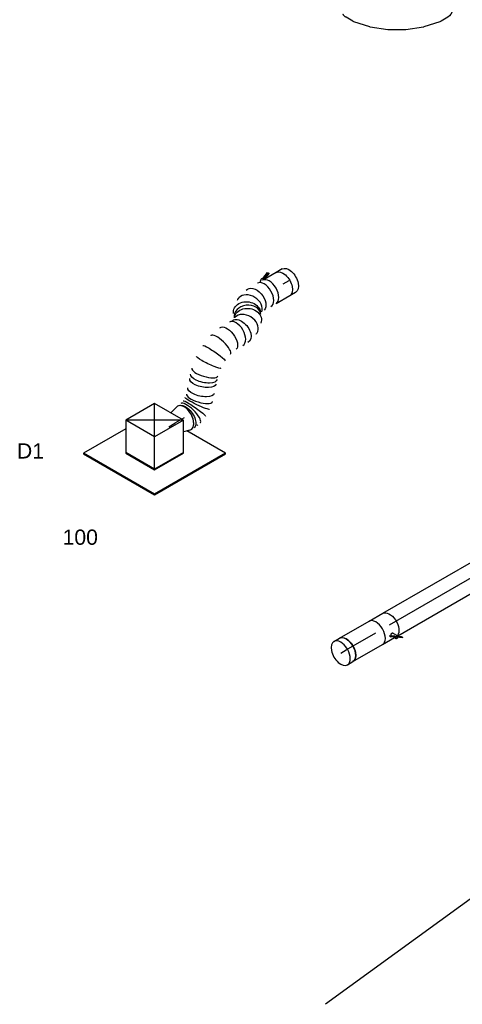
# Model space of a CAD drawing. Extents: x -132501 to 411300, y -42818 to 427495.
# Tile 15 of 256: x -48671 to -46046, y 30155 to 35992. Entities that reach past the tile are written whole.
import ezdxf
from ezdxf.enums import TextEntityAlignment as Align

# ---------------------------------------------------------------- set-up
doc = ezdxf.new("R2010")
doc.units = 0
doc.header["$LTSCALE"] = 50
doc.linetypes.add('CENTER2', pattern=[28.575, 19.05, -3.175, 3.175, -3.175])
doc.linetypes.add('STREEPJES', pattern=[0.1, 0.05, -0.05])
doc.layers.get('0').update_dxf_attribs({"linetype": 'CONTINUOUS'})
for name, color, linetype in [('WL570---_RETOUR', 112, 'CONTINUOUS'), ('WL570---_RETOUR_HL', 8, 'CONTINUOUS'), ('WL570---_TOEVOER', 3, 'CONTINUOUS'), ('WL570---_TOEVOER_HL', 8, 'CONTINUOUS'), ('WL570---_TOEVOER_RST', 2, 'CONTINUOUS'), ('WL570---_TOEVOER_RST_HL', 1, 'CONTINUOUS'), ('WM570---_RETOUR_PR', 1, 'CONTINUOUS'), ('WM570---_TOEVOER_PR', 1, 'CONTINUOUS'), ('WM570---_TOEVOER_RST_PR', 1, 'CONTINUOUS')]:
    doc.layers.add(name, color=color, linetype=linetype)
doc.styles.add('BURO-018', font='ARIAL.TTF', dxfattribs={"height": 63})

# ---------------------------------------------------------------- blocks, each defined once
blk = doc.blocks.new('*U508')
at = {"color": 0, "ltscale": 10}
for p, q in [((-413.4, 125.5, -5816.3), (-415.4, 122, -5816.3)), ((-415.4, 122, -5816.3), (-172.5, -298.8, -5816.3)), ((-125.1, 125.5, -5816.3), (-413.4, 125.5, -5816.3)), ((-170.4, -295.2, -5816.3), (-413.4, 125.5, -5816.3)), ((-99.2, 170.4, -5816.3), (-197.2, 0.7, -5816.3)), ((98.4, 170.4, -5816.3), (-99.2, 170.4, -5816.3)), ((-0.4, -0.7, -5816.3), (-99.2, 170.4, -5816.3)), ((197.2, -0.7, -5816.3), (-99.2, 170.4, -5816.3)), ((-0.4, -0.7, -5816.3), (98.4, 170.4, -5816.3)), ((197.2, -0.7, -5816.3), (98.4, 170.4, -5816.3)), ((-197.2, 0.7, -5816.3), (-98.4, -170.4, -5816.3)), ((-96.3, -166.9, -5816.3), (-195.1, 4.2, -5816.3)), ((-98.4, -170.4, -5816.3), (-0.4, -0.7, -5816.3)), ((197.2, -0.7, -5816.3), (-0.4, -0.7, -5816.3)), ((99.2, -170.4, -5816.3), (197.2, -0.7, -5816.3)), ((315.4, -295.2, -5816.3), (182.7, -65.4, -5816.3)), ((-98.4, -170.4, -5816.3), (99.2, -170.4, -5816.3)), ((101.2, -166.9, -5816.3), (-96.3, -166.9, -5816.3)), ((-172.5, -298.8, -5816.3), (-170.4, -295.2, -5816.3)), ((-172.5, -298.8, -5816.3), (313.3, -298.8, -5816.3)), ((315.4, -295.2, -5816.3), (-170.4, -295.2, -5816.3)), ((313.3, -298.8, -5816.3), (315.4, -295.2, -5816.3))]:
    blk.add_line(p, q, dxfattribs=at)
at = {"layer": 'WL570---_TOEVOER_RST_HL', "linetype": 'CENTER2'}
blk.add_circle((0, 0, -5816.3), 0.075, dxfattribs=at)
at = {"layer": 'WL570---_TOEVOER_RST', "color": 1, "style": 'BURO-018'}
for tag in ['MC', 'Q']:
    blk.add_attdef(tag, text='', height=90, dxfattribs=at).set_placement((0, 0), align=Align.MIDDLE)
at = {"layer": 'WM570---_TOEVOER_RST_PR', "color": 1, "style": 'BURO-018'}
blk.add_attdef('POSNR', text='', height=90, dxfattribs=at).set_placement((0, 0), align=Align.MIDDLE)
blk = doc.blocks.new('*U553')
at = {"color": 0, "ltscale": 10}
for p, q in [((-257.2, 157.5, -3001.1), (-211.4, 157.5, -3001.1)), ((-203.5, 156.7, -3001.1), (-105.9, 136.7, -3001.1)), ((-103.3, 136, -3001.1), (-5.4, 98, -3001.1)), ((-5.4, 98, -3001.1), (-5.2, 97.9, -3001.1)), ((-5.2, 97.9, -3001.1), (87.4, 44.4, -3001.1)), ((87.4, 44.4, -3001.1), (87.6, 44.3, -3001.1)), ((87.6, 44.3, -3001.1), (169.4, -21.5, -3001.1)), ((171.3, -23.3, -3001.1), (237.5, -97.9, -3001.1)), ((242.1, -104.3, -3001.1), (264.7, -143.5, -3001.1)), ((-181.9, -171.4, -3001.1), (-178.9, -172.6, -3001.1)), ((-141.8, -187, -3001.1), (-91, -216.3, -3001.1))]:
    blk.add_line(p, q, dxfattribs=at)
at = {"color": 8, "linetype": 'STREEPJES', "ltscale": 10}
for p, q in [((-257.2, -157.5, -3001.1), (-239.3, -157.5, -3001.1)), ((-239.3, -157.5, -3001.1), (-193.7, -166.8, -3001.1)), ((-193.7, -166.8, -3001.1), (-181.9, -171.4, -3001.1)), ((-178.9, -172.6, -3001.1), (-141.8, -187, -3001.1)), ((-91, -216.3, -3001.1), (-47.6, -251.2, -3001.1)), ((-47.6, -251.2, -3001.1), (-16.8, -286, -3001.1)), ((-16.8, -286, -3001.1), (-7.8, -301.5, -3001.1))]:
    blk.add_line(p, q, dxfattribs=at)
at = {"color": 8, "linetype": 'STREEPJES', "ltscale": 10, "extrusion": (3.51927e-17, -8.44172e-17, -1)}
for centre, major_axis, start_param, end_param in [((-257.2, 0, -3001.1), (0, -157.5), 2.171016, 2.554319), ((-257.2, 0, -3001.1), (0, -157.5), 0, 0.307887), ((128.6, -222.7, -3001.1), (136.4, 78.7), 0, 3.141593)]:
    blk.add_ellipse(centre, major_axis=major_axis, ratio=0.57735, start_param=start_param, end_param=end_param, dxfattribs=at)
at = {"color": 0, "ltscale": 10, "extrusion": (3.51927e-17, -8.44172e-17, -1)}
for centre, major_axis, ratio, start_param, end_param in [((-257.2, 0, -3001.1), (0, -157.5), 0.57735, 2.554319, 3.141593), ((-223.3, 0, -3001.1), (15.9, 157.3), 0.497511, 6.232846, 6.333525), ((-257.2, 0, -3001.1), (0, -157.5), 0.57735, 0.307887, 2.171016), ((111.7, -193.4, -3001.1), (128.3, 92.4), 0.497511, 6.232846, 6.333525)]:
    blk.add_ellipse(centre, major_axis=major_axis, ratio=ratio, start_param=start_param, end_param=end_param, dxfattribs=at)
at = {"color": 0, "ltscale": 10}
for centre, major_axis, start_param, end_param in [((-149.2, -15.2, -3001.1), (-44.6, -151.6), 3.11519, 3.167995), ((61.4, -136.8, -3001.1), (109, 114.4), 6.256783, 6.309588)]:
    blk.add_ellipse(centre, major_axis=major_axis, ratio=0.313149, start_param=start_param, end_param=end_param, dxfattribs=at)
at = {"layer": 'WL570---_TOEVOER_HL', "linetype": 'CENTER2', "extrusion": (3.51927e-17, -8.44172e-17, -1)}
blk.add_ellipse((-128.6, -222.7, -3001.1), major_axis=(-272.8, 157.5), ratio=0.57735, start_param=0.785398, end_param=2.356194, dxfattribs=at)
at = {"layer": 'WM570---_TOEVOER_PR', "color": 1, "style": 'BURO-018'}
blk.add_attdef('POSNR', text='', height=90, dxfattribs=at).set_placement((0, 0), align=Align.MIDDLE)
blk = doc.blocks.new('*U614')
at = {"color": 0, "ltscale": 10}
for p, q in [((0, 80, -8418.6), (37.7, 80, -8418.6)), ((0, -80, -8418.6), (37.7, -80, -8418.6))]:
    blk.add_line(p, q, dxfattribs=at)
for start_param, end_param in [(0, 3.141593), (3.141593, 6.283185)]:
    blk.add_ellipse((0, 0, -8418.6), major_axis=(0, 80), ratio=0.57735, start_param=start_param, end_param=end_param, dxfattribs=at)
at = {"color": 0, "ltscale": 10, "extrusion": (-7.43708e-18, 4.2938e-18, -1)}
blk.add_ellipse((37.7, 0, -8418.6), major_axis=(0, 80), ratio=0.57735, start_param=0, end_param=3.141593, dxfattribs=at)
at = {"layer": 'WL570---_RETOUR_HL', "linetype": 'CENTER2'}
blk.add_line((0, 0, -8418.6), (37.7, 0, -8418.6), dxfattribs=at)
at = {"layer": 'WM570---_RETOUR_PR', "color": 1, "style": 'BURO-018'}
blk.add_attdef('POSNR', text='', height=90, dxfattribs=at).set_placement((0, 0), align=Align.MIDDLE)
blk = doc.blocks.new('*U615')
at = {"color": 0, "ltscale": 10}
for p, q in [((0, 80, -8392), (202.5, 80, -8392)), ((0, -80, -8392), (202.5, -80, -8392))]:
    blk.add_line(p, q, dxfattribs=at)
blk.add_ellipse((0, 0, -8392), major_axis=(0, 80), ratio=0.57735, start_param=3.141593, end_param=6.283185, dxfattribs=at)
at = {"layer": 'WL570---_RETOUR_HL', "linetype": 'CENTER2'}
blk.add_line((0, 0, -8392), (202.5, 0, -8392), dxfattribs=at)
at = {"layer": 'WM570---_RETOUR_PR', "color": 1, "style": 'BURO-018'}
blk.add_attdef('POSNR', text='', height=90, dxfattribs=at).set_placement((0, 0), align=Align.MIDDLE)
blk = doc.blocks.new('*U616')
at = {"color": 2, "ltscale": 10}
for p, q in [((-46.7, 80, -8215.8), (46.7, 80, -8215.8)), ((16.9, -56.3, -8215.8), (14.8, -57.9, -8215.8)), ((14.8, -57.9, -8215.8), (19.2, -65.4, -8215.8)), ((40.9, -73.2, -8215.8), (16.9, -56.3, -8215.8)), ((21.2, -63.8, -8215.8), (16.9, -56.3, -8215.8)), ((40.8, -51.6, -8215.8), (57.3, -80.1, -8215.8)), ((-46.7, -80, -8215.8), (35.2, -80, -8215.8)), ((19.2, -65.4, -8215.8), (21.2, -63.8, -8215.8)), ((43.2, -82.3, -8215.8), (19.2, -65.4, -8215.8)), ((45.3, -80.7, -8215.8), (21.2, -63.8, -8215.8)), ((24, -60.7, -8215.8), (24.6, -61.7, -8215.8)), ((31.9, -74.4, -8215.8), (35.2, -80, -8215.8)), ((35.2, -80, -8215.8), (40.7, -89.6, -8215.8)), ((40.9, -73.2, -8215.8), (45.3, -80.7, -8215.8)), ((43.2, -82.3, -8215.8), (45.3, -80.7, -8215.8)), ((76.8, -105.9, -8215.8), (43.2, -82.3, -8215.8)), ((45.8, -81, -8215.8), (45.3, -80.7, -8215.8)), ((78.8, -104.3, -8215.8), (45.8, -81, -8215.8)), ((74.4, -96.7, -8215.8), (57, -84.5, -8215.8)), ((78.8, -104.3, -8215.8), (74.4, -96.7, -8215.8)), ((76.8, -105.9, -8215.8), (78.8, -104.3, -8215.8))]:
    blk.add_line(p, q, dxfattribs=at)
for centre, major_axis, start_param, end_param in [((-46.7, 0, -8215.8), (0, 80), 3.141593, 6.283185), ((49, -84.9, -8215.8), (-8.26, -4.77), 3.141593, 6.283185), ((49, -84.9, -8215.8), (-8.26, -4.77), 0, 3.141593)]:
    blk.add_ellipse(centre, major_axis=major_axis, ratio=0.57735, start_param=start_param, end_param=end_param, dxfattribs=at)
at = {"color": 2, "ltscale": 10, "extrusion": (-2.03185e-17, 7.58296e-17, -1)}
blk.add_ellipse((46.7, 0, -8215.8), major_axis=(0, 80), ratio=0.57735, start_param=0, end_param=2.934912, dxfattribs=at)
at = {"color": 2, "ltscale": 10}
blk.add_spline([(24.1, -60.7, -8215.8), (23.9, -60.2, -8215.8), (23.9, -59.6, -8215.8), (23.9, -59, -8215.8), (24.1, -58.4, -8215.8), (24.3, -57.7, -8215.8), (24.6, -57.1, -8215.8), (25, -56.4, -8215.8), (25.4, -55.7, -8215.8), (25.9, -55, -8215.8), (26.5, -54.3, -8215.8), (27.2, -53.7, -8215.8), (27.9, -53, -8215.8), (28.6, -52.4, -8215.8), (29.4, -51.9, -8215.8), (30.2, -51.3, -8215.8), (31, -50.9, -8215.8), (31.9, -50.5, -8215.8), (32.8, -50.1, -8215.8), (33.6, -49.8, -8215.8), (34.5, -49.6, -8215.8), (35.3, -49.5, -8215.8), (36.1, -49.4, -8215.8), (36.9, -49.4, -8215.8), (37.6, -49.5, -8215.8), (38.3, -49.7, -8215.8), (39, -50, -8215.8), (39.5, -50.3, -8215.8), (40, -50.7, -8215.8), (40.5, -51.1, -8215.8), (40.8, -51.6, -8215.8)], degree=3, dxfattribs=at)
at = {"layer": 'WL570---_RETOUR', "color": 1, "style": 'BURO-018'}
blk.add_attdef('I', text='', height=90, dxfattribs=at).set_placement((0, 0), align=Align.MIDDLE)
at = {"layer": 'WM570---_RETOUR_PR', "color": 1, "style": 'BURO-018'}
blk.add_attdef('POSNR', text='', height=90, dxfattribs=at).set_placement((0, 0), align=Align.MIDDLE)
blk = doc.blocks.new('*U617')
at = {"color": 0, "ltscale": 10}
for p, q in [((0, 80, -8182.7), (1331.7, 80, -8182.7)), ((10.5, -80, -8182.7), (1331.7, -80, -8182.7))]:
    blk.add_line(p, q, dxfattribs=at)
at = {"color": 0, "ltscale": 10, "extrusion": (-1.38778e-17, 8.01234e-18, -1)}
blk.add_ellipse((1331.7, 0, -8182.7), major_axis=(0, 80), ratio=0.57735, start_param=0, end_param=3.141593, dxfattribs=at)
at = {"layer": 'WL570---_RETOUR_HL', "linetype": 'CENTER2'}
blk.add_line((0, 0, -8182.7), (1331.7, 0, -8182.7), dxfattribs=at)
at = {"layer": 'WM570---_RETOUR_PR', "color": 1, "style": 'BURO-018'}
blk.add_attdef('POSNR', text='', height=90, dxfattribs=at).set_placement((0, 0), align=Align.MIDDLE)
blk = doc.blocks.new('*U704')
at = {"color": 0, "ltscale": 10}
for p, q in [((0, 80, -5217.9), (40.8, 80, -5217.9)), ((0, -80, -5217.9), (40.8, -80, -5217.9))]:
    blk.add_line(p, q, dxfattribs=at)
at = {"color": 0, "ltscale": 10, "extrusion": (4.80741e-17, -2.77556e-17, -1)}
blk.add_ellipse((0, 0, -5217.9), major_axis=(0, -80), ratio=0.57735, start_param=0, end_param=3.141593, dxfattribs=at)
at = {"layer": 'WL570---_TOEVOER_HL', "linetype": 'CENTER2'}
blk.add_line((0, 0, -5217.9), (40.8, 0, -5217.9), dxfattribs=at)
at = {"layer": 'WM570---_TOEVOER_PR', "color": 1, "style": 'BURO-018'}
blk.add_attdef('POSNR', text='', height=90, dxfattribs=at).set_placement((0, 0), align=Align.MIDDLE)
blk = doc.blocks.new('*U705')
at = {"color": 0, "ltscale": 10}
for p, q in [((7.3, 79, -5679.3), (45.4, 68.4, -5679.3)), ((7.3, -79, -5679.3), (54.5, -65.9, -5679.3))]:
    blk.add_line(p, q, dxfattribs=at)
at = {"color": 0, "ltscale": 10, "extrusion": (4.90704e-17, 1.63965e-16, -1)}
blk.add_ellipse((-40.8, 0, -5679.3), major_axis=(0, -76), ratio=0.57735, start_param=2.950754, end_param=3.099388, dxfattribs=at)
blk.add_ellipse((-40.8, 0, -5679.3), major_axis=(0, -76), ratio=0.57735, start_param=2.950754, end_param=3.099388, dxfattribs=at)
at = {"color": 0, "ltscale": 10}
blk.add_ellipse((0, 0, -5679.3), major_axis=(0, -80), ratio=0.57735, start_param=2.982623, end_param=6.442155, dxfattribs=at)
at = {"layer": 'WL570---_TOEVOER_RST_HL', "linetype": 'CENTER2'}
for p in [(0, 0, -5679.3), (104.7, 0, -5679.3)]:
    blk.add_line(p, (63.8, 0, -5679.3), dxfattribs=at)
blk.add_circle((0, 0, -5679.3), 0.075, dxfattribs=at)
at = {"layer": 'WM570---_TOEVOER_RST_PR', "color": 1, "style": 'BURO-018'}
blk.add_attdef('POSNR', text='', height=90, dxfattribs=at).set_placement((0, 0), align=Align.MIDDLE)
blk = doc.blocks.new('*U706')
at = {"color": 2, "ltscale": 10}
for p, q in [((-46.7, 80, -5279.8), (46.7, 80, -5279.8)), ((-46.7, -80, -5279.8), (35.2, -80, -5279.8)), ((-7.6, -96.7, -5279.8), (35.2, -80.1, -5279.8)), ((-7.5, -98.4, -5279.8), (-7.6, -96.7, -5279.8)), ((36, -81.5, -5279.8), (-7.5, -98.4, -5279.8)), ((-3.1, -105.9, -5279.8), (-7.5, -98.4, -5279.8)), ((40.4, -89, -5279.8), (-3.1, -105.9, -5279.8)), ((35.2, -80, -5279.8), (40.7, -89.6, -5279.8)), ((35.2, -80, -5279.8), (46.7, -80, -5279.8)), ((56.3, -80, -5279.8), (57.7, -82.3, -5279.8)), ((63.7, -80, -5279.8), (57.7, -82.3, -5279.8))]:
    blk.add_line(p, q, dxfattribs=at)
at = {"color": 2, "ltscale": 10, "extrusion": (-2.77556e-17, -4.80741e-17, -1)}
for centre, major_axis, start_param in [((-46.7, 0, -5279.8), (0, -80), 0), ((49, -84.9, -5279.8), (8.26, 4.77), 0.401996)]:
    blk.add_ellipse(centre, major_axis=major_axis, ratio=0.57735, start_param=start_param, end_param=3.141593, dxfattribs=at)
at = {"color": 2, "ltscale": 10}
blk.add_ellipse((46.7, 0, -5279.8), major_axis=(0, -80), ratio=0.57735, start_param=3.141593, end_param=6.283185, dxfattribs=at)
at = {"layer": 'WL570---_TOEVOER', "color": 1, "style": 'BURO-018'}
blk.add_attdef('I', text='', height=90, dxfattribs=at).set_placement((0, 0), align=Align.MIDDLE)
at = {"layer": 'WM570---_TOEVOER_PR', "color": 1, "style": 'BURO-018'}
blk.add_attdef('POSNR', text='', height=90, dxfattribs=at).set_placement((0, 0), align=Align.MIDDLE)
blk = doc.blocks.new('*U707')
at = {"color": 0, "ltscale": 10}
for p, q in [((741.5, 465.2, -5312.8), (740.3, 464.8, -5312.8)), ((617.9, 395, -5312.8), (616.9, 394, -5312.8)), ((622.8, 161.2, -5312.8), (623.9, 162.2, -5312.8)), ((428.6, 50.7, -5312.8), (429.8, 51, -5312.8))]:
    blk.add_line(p, q, dxfattribs=at)
at = {"color": 0, "ltscale": 10, "extrusion": (4.80741e-17, -2.77556e-17, -1)}
for centre, major_axis, ratio, start_param, end_param in [((795.3, 394.5, -5312.8), (-8, 79.9), 0.496364, 3.191361, 6.332954), ((699.7, 357.8, -5312.8), (-45, 66.4), 0.115438, 6.274359, 9.415951), ((730.7, 375.5, -5312.8), (34.4, -72.5), 0.100489, 0.007658, 3.149251), ((643.1, 303.4, -5312.8), (-59.5, 53.4), 0.418713, 0, 3.141593), ((587.6, 241.6, -5312.8), (-59.5, 53.4), 0.418713, 0, 3.141593), ((606.1, 262.2, -5312.8), (-59.5, 53.4), 0.418713, 0, 3.141593), ((519.9, 181.6, -5312.8), (45, -66.4), 0.115438, 3.150419, 6.292012), ((266.8, 116.4, -5312.8), (-11.7, 79.6), 0.652862, 3.237209, 6.378802), ((349.9, 116.4, -5312.8), (8, -79.9), 0.496364, 6.233417, 9.375009), ((464.8, 150.1, -5312.8), (-34.4, 72.5), 0.100489, 3.133934, 6.275527), ((191.1, 77.2, -5312.8), (-65.1, 47.9), 0.80641, 3.339305, 6.480898), ((97.5, 0, -5312.8), (11.7, -79.6), 0.652862, 6.187569, 9.329161), ((176, 40.6, -5312.8), (65.1, -47.9), 0.80641, 6.085473, 9.227066)]:
    blk.add_ellipse(centre, major_axis=major_axis, ratio=ratio, start_param=start_param, end_param=end_param, dxfattribs=at)
at = {"color": 0, "ltscale": 10}
for centre, major_axis, ratio, start_param, end_param in [((809.9, 394.5, -5312.8), (0, -80), 0.57735, 3.141593, 6.283185), ((809.9, 394.5, -5312.8), (0, -80), 0.57735, 2.982623, 3.141593), ((763.3, 388, -5312.8), (-22.4, 77.1), 0.309344, 0.025817, 3.115775), ((672.4, 336.1, -5312.8), (-55, 58.4), 0.32324, 3.168836, 6.255942), ((809.9, 394.5, -5312.8), (0, -80), 0.57735, 0, 0.158969), ((568.4, 220.1, -5312.8), (55, -58.4), 0.32324, 0.027243, 3.114349), ((222.1, 102.9, -5312.8), (38.1, -71.1), 0.760825, 2.988316, 3.294869), ((294.1, 116.4, -5312.8), (0, -80), 0.57735, 3.141593, 6.283185), ((406.8, 127.9, -5312.8), (22.4, -77.1), 0.309344, 3.16741, 6.257368), ((222.1, 102.9, -5312.8), (38.1, -71.1), 0.760825, 3.294869, 6.129909), ((0, 0, -5312.8), (0, -80), 0.57735, 3.141593, 6.283185), ((34.6, 0, -5312.8), (0, -80), 0.57735, 3.141593, 6.283185), ((143.8, 13.9, -5312.8), (-38.1, 71.1), 0.760825, 0.153277, 2.988316), ((183.7, 59.2, -5312.8), (73.9, -30.5), 0.814102, 3.141593, 6.276476), ((143.8, 13.9, -5312.8), (-38.1, 71.1), 0.760825, 2.988316, 3.294869)]:
    blk.add_ellipse(centre, major_axis=major_axis, ratio=ratio, start_param=start_param, end_param=end_param, dxfattribs=at)
at = {"layer": 'WM570---_TOEVOER_PR', "color": 1, "style": 'BURO-018'}
blk.add_attdef('POSNR', text='', height=90, dxfattribs=at).set_placement((0, 0), align=Align.MIDDLE)

msp = doc.modelspace()

# ---------------------------------------------------------------- linework, layer by layer
at = {"layer": 'WL570---_TOEVOER'}
msp.add_line((-25958.2759, 45357.4481), (-46857.3222, 30154.5439), dxfattribs=at)

# ---------------------------------------------------------------- block references
at = {"layer": 'WL570---_RETOUR', "rotation": 30.00000000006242}
for name, p in [('*U617', (-46478.3988, 32403.4062, 8182.7001)), ('*U616', (-46518.8807, 32380.0339, 8215.7534)), ('*U615', (-46734.6972, 32255.4322, 8391.9668)), ('*U614', (-46767.3655, 32236.5712, 8418.6404))]:
    msp.add_blockref(name, p, dxfattribs=at)
at = {"layer": 'WL570---_TOEVOER', "rotation": 210.0000000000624}
for name, p in [('*U553', (-46434.3821, 36014.2864, 3001.0742)), ('*U706', (-47150.5387, 34400.9599, 5279.7902)), ('*U704', (-47074.7209, 34444.7333, 5217.8852)), ('*U707', (-47191.0205, 34377.5877, 5312.8435))]:
    msp.add_blockref(name, p, dxfattribs=at)
at = {"layer": 'WL570---_TOEVOER_RST'}
ref = msp.add_blockref('*U508', (-47871.3772, 33519.468, 5816.2672), dxfattribs=dict(at, rotation=30.00000000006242))
ref.add_attrib('Q', '100', dxfattribs={"color": 1, "height": 90, "style": 'BURO-018'}).set_placement((-48312.12, 32924.1176), align=Align.MIDDLE)
ref.add_attrib('MC', 'D1', dxfattribs={"color": 1, "height": 90, "style": 'BURO-018'}).set_placement((-48607.3371, 33435.4486), align=Align.MIDDLE)
at = {"layer": 'WL570---_TOEVOER_RST', "rotation": 210.0000000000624}
msp.add_blockref('*U705', (-47695.1874, 33630.9891, 5679.3371), dxfattribs=at)

doc.saveas('drawing.dxf')
